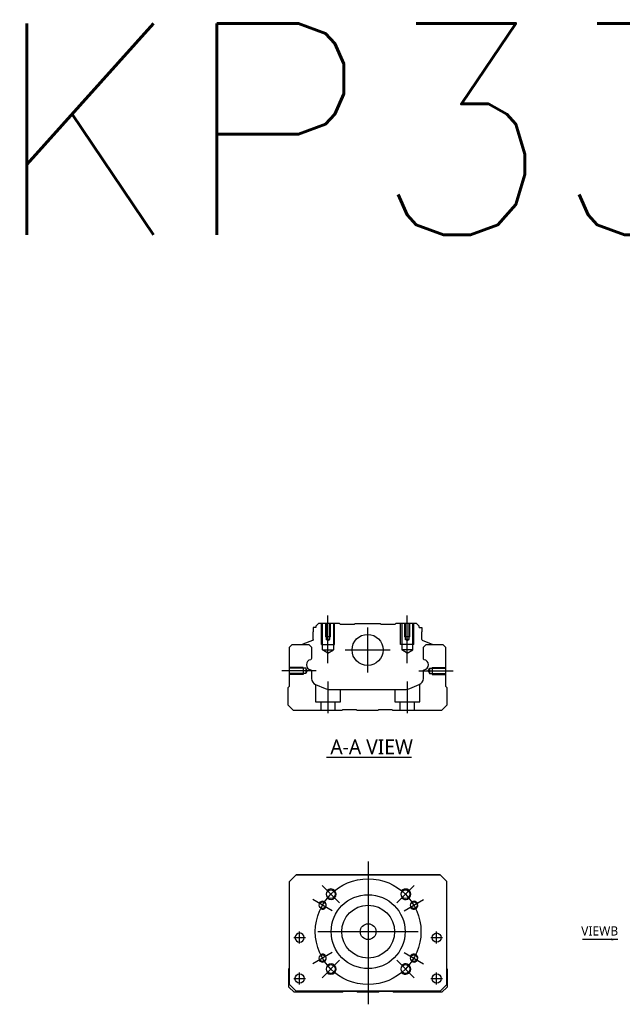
# Model space of a CAD drawing. Header units: millimetres. Extents: x -295 to 3135, y -1402 to 860.
# Tile 11 of 12: x -295 to -67, y -248 to 125. Entities that reach past the tile are written whole.
import ezdxf
from ezdxf.lldxf.tags import DXFTag

# ---------------------------------------------------------------- set-up
doc = ezdxf.new("R2010")
doc.units = ezdxf.units.MM
doc.layers.get('0').update_dxf_attribs({"linetype": 'CONTINUOUS'})
doc.styles.add('CHN', font='msjhbd.ttf')
doc.styles.add('DIM-7', font='SIMPLEX.shx', dxfattribs={"width": 0.7, "bigfont": 'chineset.shx'})
doc.styles.get("Standard").update_dxf_attribs({"font": 'txt.shx', "height": 0.5})
tags = doc.linetypes.add('DASHED', pattern=[25.72, 12.86, -12.86]).pattern_tags.tags
tags[6:7] = [DXFTag(74, 4), DXFTag(75, 0), DXFTag(340, '0'), DXFTag(46, 0.0), DXFTag(50, 0.0), DXFTag(44, 0.0), DXFTag(45, 0.0)]
tags[4:5] = [DXFTag(74, 4), DXFTag(75, 0), DXFTag(340, '0'), DXFTag(46, 0.0), DXFTag(50, 0.0), DXFTag(44, 0.0), DXFTag(45, 0.0)]
doc.dimstyles.new('CNS', dxfattribs={"dimtxt": 3.5, "dimasz": 2.5, "dimexe": 1, "dimexo": 1, "dimgap": 1, "dimtad": 1, "dimdsep": 46, "dimtxsty": 'DIM-7', "dimcen": 0.09, "dimclrd": 4, "dimclre": 4, "dimclrt": 1, "dimadec": 0, "dimazin": 0, "dimtfac": 1, "dimtmove": 0, "dimatfit": 3, "dimfxl": 0, "dimtvp": 0.971429, "dimtolj": 1, "dimarcsym": 0})

msp = doc.modelspace()

# ---------------------------------------------------------------- linework, layer by layer
at = {"linetype": 'Continuous'}
for p, q in [((-181.56, -103.71), (-182.56, -104.71)), ((-173.69, -103.71), (-181.56, -103.71)), ((-173.39, -104.01), (-173.69, -103.71)), ((-173.39, -104.01), (-167.99, -104.01)), ((-167.99, -104.01), (-167.69, -103.71)), ((-167.69, -103.71), (-158.29, -103.71)), ((-157.99, -104.01), (-158.29, -103.71)), ((-157.99, -104.01), (-152.59, -104.01)), ((-152.29, -103.71), (-152.59, -104.01)), ((-144.42, -103.71), (-152.29, -103.71)), ((-143.42, -104.71), (-144.42, -103.71)), ((-183.56, -105.21), (-183.56, -106.91)), ((-182.56, -105.21), (-183.56, -105.21)), ((-183.56, -109.71), (-183.56, -106.91)), ((-182.56, -104.71), (-182.56, -105.21)), ((-143.42, -105.21), (-143.42, -104.71)), ((-143.42, -105.21), (-142.42, -105.21)), ((-142.42, -105.21), (-142.42, -106.91)), ((-142.42, -109.71), (-142.42, -106.91)), ((-192.54, -112.67), (-191.54, -111.67)), ((-191.54, -111.67), (-185.21, -111.67)), ((-187.6, -111.64), (-187.6, -111.67)), ((-183.89, -110.18), (-187.47, -111.48)), ((-185.21, -111.67), (-184.21, -112.67)), ((-142.09, -110.18), (-138.51, -111.48)), ((-141.87, -112.67), (-140.87, -111.67)), ((-140.87, -111.67), (-134.54, -111.67)), ((-138.38, -111.64), (-138.38, -111.67)), ((-134.54, -111.67), (-133.54, -112.67)), ((-192.54, -127.37), (-192.54, -112.67)), ((-184.21, -112.67), (-184.21, -116.94)), ((-141.87, -116.94), (-141.87, -112.67)), ((-133.54, -112.67), (-133.54, -127.37)), ((-184.21, -121.68), (-184.21, -124.5)), ((-141.87, -124.5), (-141.87, -121.68)), ((-193.04, -127.87), (-192.54, -127.37)), ((-193.04, -134.67), (-193.04, -127.87)), ((-182.67, -126.81), (-179.11, -128.28)), ((-177.19, -128.67), (-148.89, -128.67)), ((-146.97, -128.28), (-143.41, -126.81)), ((-133.54, -127.37), (-133.04, -127.87)), ((-133.04, -127.87), (-133.04, -134.67)), ((-191.04, -136.67), (-193.04, -134.67)), ((-172.69, -136.67), (-191.04, -136.67)), ((-172.34, -136.42), (-172.69, -136.67)), ((-167.34, -136.42), (-172.34, -136.42)), ((-166.99, -136.67), (-167.34, -136.42)), ((-159.09, -136.67), (-166.99, -136.67)), ((-158.74, -136.42), (-159.09, -136.67)), ((-153.74, -136.42), (-158.74, -136.42)), ((-153.39, -136.67), (-153.74, -136.42)), ((-135.04, -136.67), (-153.39, -136.67)), ((-133.04, -134.67), (-135.04, -136.67)), ((-192.54, -201.34), (-190.04, -198.84)), ((-190.04, -198.84), (-192.54, -201.34)), ((-190.04, -198.84), (-135.54, -198.84)), ((-135.54, -198.84), (-190.04, -198.84)), ((-135.54, -198.84), (-133.04, -201.34)), ((-133.04, -201.34), (-135.54, -198.84)), ((-192.54, -240.34), (-192.54, -201.34)), ((-133.04, -240.34), (-133.04, -201.34)), ((-192.84, -234.49), (-192.54, -234.19)), ((-192.84, -241.29), (-192.84, -234.49)), ((-133.04, -234.29), (-132.84, -234.49)), ((-132.84, -234.49), (-132.84, -241.29)), ((-190.84, -243.29), (-192.84, -241.29)), ((-192.54, -240.34), (-190.04, -242.84)), ((-190.04, -242.84), (-191.54, -241.34)), ((-135.54, -242.84), (-133.04, -240.34)), ((-132.84, -241.29), (-134.84, -243.29)), ((-172.49, -243.29), (-190.84, -243.29)), ((-190.04, -242.84), (-190.04, -242.84)), ((-135.54, -242.84), (-190.04, -242.84)), ((-135.54, -242.84), (-190.04, -242.84)), ((-172.14, -243.04), (-172.49, -243.29)), ((-167.14, -243.04), (-172.14, -243.04)), ((-166.79, -243.29), (-167.14, -243.04)), ((-158.89, -243.29), (-166.79, -243.29)), ((-158.54, -243.04), (-158.89, -243.29)), ((-153.54, -243.04), (-158.54, -243.04)), ((-153.19, -243.29), (-153.54, -243.04)), ((-134.84, -243.29), (-153.19, -243.29))]:
    msp.add_line(p, q, dxfattribs=at)
at = {"linetype": 'DASHED', "ltscale": 0.1}
for p, q in [((-180.49, -111.71), (-180.49, -103.71)), ((-180.06, -113.71), (-180.06, -103.71)), ((-178.99, -103.71), (-178.99, -108.71)), ((-178.73, -103.71), (-178.73, -109.71)), ((-177.25, -109.71), (-177.25, -103.71)), ((-176.99, -108.71), (-176.99, -103.71)), ((-175.92, -103.71), (-175.92, -113.71)), ((-175.49, -111.71), (-175.49, -103.71)), ((-150.49, -111.71), (-150.49, -103.71)), ((-150.06, -103.71), (-150.06, -113.71)), ((-148.99, -103.71), (-148.99, -108.71)), ((-148.73, -103.71), (-148.73, -109.71)), ((-147.25, -109.71), (-147.25, -103.71)), ((-146.99, -108.71), (-146.99, -103.71)), ((-145.92, -113.71), (-145.92, -103.71)), ((-145.49, -111.71), (-145.49, -103.71)), ((-180.49, -111.71), (-175.49, -111.71)), ((-176.99, -108.71), (-178.99, -108.71)), ((-177.25, -109.71), (-178.73, -109.71)), ((-177.99, -110.14), (-178.73, -109.71)), ((-177.99, -110.14), (-177.25, -109.71)), ((-145.49, -111.71), (-150.49, -111.71)), ((-146.99, -108.71), (-148.99, -108.71)), ((-147.25, -109.71), (-148.73, -109.71)), ((-147.99, -110.14), (-148.73, -109.71)), ((-147.99, -110.14), (-147.25, -109.71)), ((-180.06, -113.71), (-175.92, -113.71)), ((-177.99, -114.91), (-180.06, -113.71)), ((-177.99, -114.91), (-175.92, -113.71)), ((-145.92, -113.71), (-150.06, -113.71)), ((-147.99, -114.91), (-150.06, -113.71)), ((-147.99, -114.91), (-145.92, -113.71)), ((-187.41, -120.37), (-192.41, -120.37)), ((-186.41, -120.66), (-192.41, -120.66)), ((-186.41, -122.67), (-192.41, -122.67)), ((-187.41, -122.97), (-192.41, -122.97)), ((-187.41, -120.37), (-187.41, -122.97)), ((-187.41, -122.74), (-187.41, -122.79)), ((-186.41, -120.66), (-186.41, -122.67)), ((-185.83, -121.67), (-186.41, -120.66)), ((-185.83, -121.67), (-186.41, -122.67)), ((-140.12, -121.67), (-139.54, -120.66)), ((-140.12, -121.67), (-139.54, -122.67)), ((-139.54, -120.66), (-139.54, -122.67)), ((-139.54, -120.66), (-133.54, -120.66)), ((-139.54, -122.67), (-133.54, -122.67)), ((-138.54, -120.37), (-138.54, -122.97)), ((-138.54, -120.37), (-133.54, -120.37)), ((-138.54, -122.74), (-138.54, -122.79)), ((-138.54, -122.97), (-133.54, -122.97)), ((-182.74, -126.79), (-182.74, -133.37)), ((-173.24, -133.37), (-173.24, -128.67)), ((-152.74, -128.67), (-152.74, -133.37)), ((-143.24, -133.37), (-143.24, -126.73)), ((-182.74, -133.37), (-173.24, -133.37)), ((-180.74, -133.37), (-180.74, -136.67)), ((-175.24, -136.67), (-175.24, -133.37)), ((-152.74, -133.37), (-143.24, -133.37)), ((-150.74, -133.37), (-150.74, -136.67)), ((-145.24, -136.67), (-145.24, -133.37))]:
    msp.add_line(p, q, dxfattribs=at)
at = {"ltscale": 0.1}
for p, q in [((-177.99, -118.71), (-177.99, -100.71)), ((-147.99, -118.71), (-147.99, -100.71)), ((-143.54, -121.67), (-130.54, -121.67)), ((-177.99, -125.67), (-177.99, -137.67)), ((-147.99, -125.67), (-147.99, -137.67))]:
    msp.add_line(p, q, dxfattribs=at)
at = {"linetype": 'DASHED'}
for p, q in [((-173.39, -104.01), (-173.39, -104.01)), ((-152.59, -104.01), (-152.59, -104.01)), ((-190.04, -198.84), (-190.04, -198.84)), ((-173.57, -198.84), (-176.02, -198.84)), ((-152.02, -198.84), (-149.57, -198.84)), ((-135.54, -198.84), (-135.54, -198.84)), ((-192.54, -201.34), (-192.54, -201.34)), ((-133.04, -201.34), (-133.04, -201.34)), ((-190.48, -222.59), (-190.48, -222.59)), ((-186.98, -222.59), (-186.98, -222.59)), ((-138.6, -222.59), (-138.6, -222.59)), ((-135.1, -222.59), (-135.1, -222.59)), ((-192.54, -225.84), (-192.54, -225.84)), ((-133.04, -225.84), (-133.04, -225.84)), ((-190.48, -238.09), (-190.48, -238.09)), ((-186.98, -238.09), (-186.98, -238.09)), ((-191.54, -241.34), (-191.54, -241.34)), ((-135.54, -242.84), (-133.04, -240.34)), ((-134.04, -241.34), (-135.54, -242.84)), ((-133.04, -240.34), (-134.04, -241.34)), ((-134.04, -241.34), (-134.04, -241.34)), ((-135.54, -242.84), (-135.54, -242.84))]:
    msp.add_line(p, q, dxfattribs=at)
at = {"ltscale": 0.3}
for p, q in [((-162.99, -105.21), (-162.99, -122.21)), ((-171.49, -113.71), (-154.49, -113.71)), ((-162.79, -193.84), (-162.79, -247.84)), ((-173.64, -209.48), (-180.22, -202.91)), ((-151.94, -209.48), (-145.36, -202.91)), ((-176.43, -212.46), (-183.79, -208.21)), ((-149.15, -212.46), (-141.79, -208.21)), ((-188.73, -224.84), (-188.73, -220.34)), ((-188.73, -224.84), (-188.73, -220.34)), ((-181.79, -220.34), (-143.79, -220.34)), ((-136.85, -224.84), (-136.85, -220.34)), ((-136.85, -224.84), (-136.85, -220.34)), ((-176.43, -228.21), (-183.79, -232.46)), ((-149.15, -228.21), (-141.79, -232.46)), ((-173.64, -231.19), (-180.22, -237.77)), ((-151.94, -231.19), (-145.36, -237.77)), ((-188.73, -240.34), (-188.73, -235.84)), ((-188.73, -240.34), (-188.73, -235.84)), ((-136.85, -240.34), (-136.85, -235.84)), ((-136.85, -240.34), (-136.85, -235.84))]:
    msp.add_line(p, q, dxfattribs=at)
for p, q in [((-182.44, -121.67), (-195.44, -121.67)), ((-178.58, -154.32), (-146.34, -154.32)), ((-190.98, -222.59), (-186.48, -222.59)), ((-190.98, -222.59), (-186.48, -222.59)), ((-139.1, -222.59), (-134.6, -222.59)), ((-139.1, -222.59), (-134.6, -222.59)), ((-190.98, -238.09), (-186.48, -238.09)), ((-190.98, -238.09), (-186.48, -238.09)), ((-139.1, -238.09), (-134.6, -238.09)), ((-139.1, -238.09), (-134.6, -238.09))]:
    msp.add_line(p, q)
at = {"linetype": 'Continuous'}
for centre, radius in [((-162.99, -113.71), 5.9), ((-176.93, -206.19), 1.65), ((-148.65, -206.19), 1.65), ((-162.79, -220.34), 14), ((-180.11, -210.34), 1.25), ((-162.79, -220.34), 10), ((-145.47, -210.34), 1.25), ((-162.79, -220.34), 3), ((-136.85, -222.59), 1.75), ((-180.11, -230.34), 1.25), ((-145.47, -230.34), 1.25), ((-176.93, -234.48), 1.65), ((-148.65, -234.48), 1.65), ((-188.73, -238.09), 1.75), ((-136.85, -238.09), 1.75)]:
    msp.add_circle(centre, radius, dxfattribs=at)
at = {"ltscale": 0.3}
msp.add_circle((-162.79, -220.34), 20, dxfattribs=at)
at = {"linetype": 'Continuous', "extrusion": (0, 0, -1)}
msp.add_circle((188.73, -222.59), 1.75, dxfattribs=at)
at = {"linetype": 'Continuous'}
for centre, radius, start, end in [((-187.4, -111.67), 0.2, 109.8983, 172.0917), ((-141.92, -109.71), 0.5, 180, 250.1017), ((-184.22, -119.31), 1.93, 99.5288, 260.4712), ((-141.86, -119.31), 1.93, 279.5288, 80.4712), ((-181.71, -124.5), 2.5, 180, 247.4572), ((-144.37, -124.5), 2.5, 292.5428, 0), ((-177.19, -123.67), 5, 247.4572, 270), ((-148.89, -123.67), 5, 270, 292.5428)]:
    msp.add_arc(centre, radius, start, end, dxfattribs=at)
at = {"linetype": 'Continuous', "extrusion": (0, 0, -1)}
for centre, radius, start, end in [((184.06, -109.71), 0.5, 180, 250.1017), ((138.58, -111.67), 0.2, 109.8983, 172.0917), ((184.71, -116.94), 0.5, 180, 249.8105), ((141.37, -116.94), 0.5, 290.1895, 0), ((184.71, -121.68), 0.5, 110.1895, 180), ((141.37, -121.68), 0.5, 0, 69.8105)]:
    msp.add_arc(centre, radius, start, end, dxfattribs=at)
for centre, radius, start, end in [((-176.93, -206.19), 2, 227.8658, 135), ((-148.65, -206.19), 2, 225, 137.8658), ((-180.11, -210.34), 1.5, 242.1491, 150), ((-145.47, -210.34), 1.5, 210, 122.1491), ((-180.11, -230.34), 1.5, 210, 117.8509), ((-145.47, -230.34), 1.5, 237.8509, 150), ((-176.93, -234.48), 2, 225, 132.134), ((-148.65, -234.48), 2, 222.1342, 135)]:
    msp.add_arc(centre, radius, start, end)

# ---------------------------------------------------------------- texts
at = {"insert": (-305.74, 123.42), "char_height": 80, "attachment_point": 1}
msp.add_mtext('KP33-S-C', dxfattribs=at)
at = {"style": 'CHN'}
for s, insert, char_height, attachment_point in [('A-A VIEW', (-177.09, -150.38), 5.6, 4), ('VIEWB', (-68.12, -221.8), 3.5, 9)]:
    msp.add_mtext(s, dxfattribs=dict(at, insert=insert, char_height=char_height, attachment_point=attachment_point))

# ---------------------------------------------------------------- leaders
msp.add_leader([(-68.26, -223.28), (-81.62, -223.28)], dimstyle='CNS', override={"dimtxt": 7.5, "dimgap": 1, "dimtad": 1, "dimtxsty": 'CHN'})

doc.saveas('drawing.dxf')
